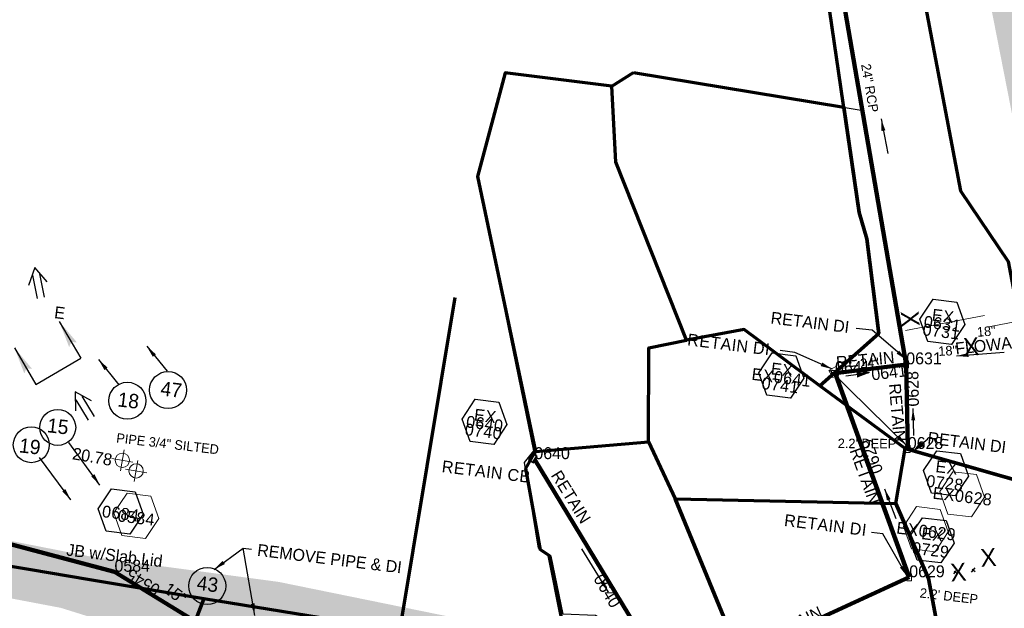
# Model space of a CAD drawing. Extents: x 1160061 to 2574774, y 200346 to 1150371.
# Tile 63 of 123: x 2484077 to 2484490, y 365842 to 366089. Entities that reach past the tile are written whole.
import ezdxf
from ezdxf.enums import TextEntityAlignment as Align

# ---------------------------------------------------------------- set-up
doc = ezdxf.new("R2010")
doc.units = 0
doc.header["$MEASUREMENT"] = 0
doc.linetypes.add('DGN Style 3', pattern=[41.014844, 29.296317, -11.718527])
doc.linetypes.add('DGN Style 6', pattern=[55.721595, 0.029296, -11.718527, 20.507422, -11.718527, 0.029296, -11.718527])
for name, color, linetype, lineweight in [('Exist Drainage Structure Catch Basin CELL', 1, 'Continuous', 30), ('Exist Drainage Structure Drop Inlet CELL', 1, 'DGN Style 3', 0), ('Exist Earthen Structure Ditch Cogo Point CELL', 5, 'Continuous', 13), ('Exist Plan Preparation Drainage Arrows Symbol CELL', 5, 'Continuous', 30), ('Exist Plan Preparation Drainage Notes Label', 31, 'Continuous', 30), ('Exist Plan Preparation Watershed Blue', 5, 'Continuous', 30), ('Exist Structure Minor Junction Box', 30, 'Continuous', 13), ('Exist Structure Minor Pipes RCP 12 Inch', 30, 'Continuous', 0), ('Exist Structure Minor Pipes RCP 12 Inch Text', 30, 'Continuous', 13), ('Exist Structure Minor Pipes RCP 18 Inch Text', 30, 'Continuous', 13), ('Prop Drainage Structure Box Number Symbol CELL', 9, 'Continuous', 30), ('Prop Drainage Structure Catch Basin Grate 840 03F Label', 9, 'Continuous', 30), ('Prop Drainage Structure Flowable Fill Label', 101, 'Continuous', 30), ('Prop Drainage Structure Junction Box CELL', 7, 'Continuous', 30), ('Prop Drainage Structure Junction Box Label', 9, 'Continuous', 30), ('Prop Drainage Structure Pipe RCP 15in Class III', 9, 'Continuous', 211), ('Prop Drainage Structure Pipe RCP 15in Class III Label', 9, 'Continuous', 30), ('Prop Drainage Structure Pipe Removal Label', 9, 'Continuous', 30), ('Prop Plan Preparation Watershed Pre Construction', 131, 'Continuous', 30), ('Prop Vertical Profile Ditch Grade Median Label', 5, 'Continuous', 40)]:
    doc.layers.add(name, color=color, linetype=linetype, lineweight=lineweight)
for name, color, linetype, lineweight, plot in [('Scratch_Level_5', 6, 'Continuous', 0, False), ('Scratch_Level_6', 30, 'Continuous', 0, False), ('Scratch_Level_7', 9, 'Continuous', 0, False), ('Scratch_Level_8', 171, 'Continuous', 0, False), ('Scratch_Level_9', 9, 'Continuous', 0, False)]:
    doc.layers.add(name, color=color, linetype=linetype, lineweight=lineweight, plot=plot)
doc.styles.add('Style-font000', font='font000.shx')
doc.styles.add('Style-font001', font='font001.shx')
doc.styles.add('Style-font041', font='font041.shx')
doc.styles.add('Style-GEOMETRICFUTURA_211_M_L', font='GEOMETRICFUTURA_211_M_L.shx')
doc.dimstyles.new('erosion_control', dxfattribs={"dimtxt": 4.99999, "dimasz": 9.99998, "dimexe": 2.499995, "dimexo": 2.499995, "dimgap": 2.499995, "dimtad": 0, "dimtih": 1, "dimtoh": 1, "dimzin": 3, "dimdsep": 46, "dimtxsty": 'Style-GEOMETRICFUTURA_211_M_L', "dimcen": 0.09, "dimaunit": 1, "dimadec": 4, "dimazin": 3, "dimtfac": 1, "dimtofl": 0, "dimtmove": 0, "dimatfit": 1, "dimfxl": 1, "dimtzin": 3, "dimlwd": 106, "dimarcsym": 0})

# ---------------------------------------------------------------- blocks, each defined once
blk = doc.blocks.new('EXIST EARTHEN STRUCTURE DITCH COGO POINT_9')
at = {"layer": 'Exist Earthen Structure Ditch Cogo Point CELL'}
for p, q in [((0, -0.06), (0, 0.06)), ((-0.06, 0), (0.06, 0))]:
    blk.add_line(p, q, dxfattribs=at)
blk.add_circle((0, 0), 0.04, dxfattribs=at)
blk.add_point((0, 0), dxfattribs=at)
blk = doc.blocks.new('PROP TERMINATOR ARROW_90')
at = {"layer": 'Exist Plan Preparation Drainage Notes Label'}
blk.add_solid([(-5.71048, 0.950266), (0, 0), (-5, 0), (-5.71048, -0.950266)], dxfattribs=at)
blk = doc.blocks.new('PROP TERMINATOR ARROW_91')
at = {"layer": 'Exist Plan Preparation Drainage Notes Label', "extrusion": (0, 0, -1)}
blk.add_solid([(5.71048, 0.950266), (0, 0), (5, 0), (5.71048, -0.950266)], dxfattribs=at)
blk = doc.blocks.new('*U210')
at = {"layer": 'Exist Plan Preparation Drainage Notes Label'}
for p, q in [((-5.037556, 13.170734), (-11.913094, -7.544731)), ((11.913138, 7.544738), (-5.037556, 13.170734)), ((5.037601, -13.170727), (-11.913094, -7.544731))]:
    blk.add_line(p, q, dxfattribs=at)
at = {"layer": 'Exist Plan Preparation Drainage Notes Label', "xscale": 2, "yscale": 2, "zscale": 2, "rotation": 341.63881}
for name, p in [('PROP TERMINATOR ARROW_91', (11.913138, 7.544738)), ('PROP TERMINATOR ARROW_90', (5.037601, -13.170727))]:
    blk.add_blockref(name, p, dxfattribs=at)
blk = doc.blocks.new('EXIST EARTHEN STRUCTURE DITCH COGO POINT_25')
at = {"layer": 'Exist Earthen Structure Ditch Cogo Point CELL'}
for p, q in [((0, -0.06), (0, 0.06)), ((-0.06, 0), (0.06, 0))]:
    blk.add_line(p, q, dxfattribs=at)
blk.add_circle((0, 0), 0.04, dxfattribs=at)
blk.add_point((0, 0), dxfattribs=at)
blk = doc.blocks.new('EXIST PLAN PREPARATION DRAINAGE ARROWS SYMBOL_71')
at = {"layer": 'Exist Plan Preparation Drainage Arrows Symbol CELL'}
for p, q in [((-3.867991, 1.499997), (6.131989, 1.499997)), ((-3.867991, -1.499997), (6.131989, -1.499997))]:
    blk.add_line(p, q, dxfattribs=at)
at = {"layer": 'Exist Plan Preparation Drainage Arrows Symbol CELL', "flags": 128}
blk.add_lwpolyline([(0, 3.965233), (-6.867985, 0), (0, -3.965233)], dxfattribs=at)
blk = doc.blocks.new('EXIST PLAN PREPARATION DRAINAGE ARROWS SYMBOL_72')
at = {"layer": 'Exist Plan Preparation Drainage Arrows Symbol CELL'}
for p, q in [((-3.867991, 1.499997), (6.131989, 1.499997)), ((-3.867991, -1.499997), (6.131989, -1.499997))]:
    blk.add_line(p, q, dxfattribs=at)
at = {"layer": 'Exist Plan Preparation Drainage Arrows Symbol CELL', "flags": 128}
blk.add_lwpolyline([(0, 3.965233), (-6.867985, 0), (0, -3.965233)], dxfattribs=at)
blk = doc.blocks.new('PROP DRAINAGE STRUCTURE BOX NUMBER SYMBOL_125')
at = {"layer": 'Scratch_Level_7', "flags": 128}
blk.add_lwpolyline([(-5.000009, 8.944294), (5.000009, 8.944294), (9.47214, 0), (5.000009, -8.944294), (-5.000009, -8.944294), (-9.47214, 0), (-5.000009, 8.944294)], dxfattribs=at)
at = {"layer": 'Scratch_Level_7', "insert": (0.143191, -0.827124), "char_height": 4.99999, "attachment_point": 5, "line_spacing_factor": 0.6, "style": 'Style-GEOMETRICFUTURA_211_M_L'}
blk.add_mtext('\\T1.051;0584', dxfattribs=at)
blk = doc.blocks.new('PROP DRAINAGE STRUCTURE BOX NUMBER SYMBOL_136')
at = {"layer": 'Scratch_Level_7', "flags": 128}
blk.add_lwpolyline([(-5.000009, 8.944294), (5.000009, 8.944294), (9.47214, 0), (5.000009, -8.944294), (-5.000009, -8.944294), (-9.47214, 0), (-5.000009, 8.944294)], dxfattribs=at)
at = {"layer": 'Scratch_Level_7', "insert": (0.180312, -0.827124), "char_height": 4.99999, "attachment_point": 5, "line_spacing_factor": 0.6, "style": 'Style-GEOMETRICFUTURA_211_M_L'}
blk.add_mtext('\\T1.051;0631', dxfattribs=at)
blk = doc.blocks.new('PROP DRAINAGE STRUCTURE BOX NUMBER SYMBOL_137')
at = {"layer": 'Scratch_Level_7', "flags": 128}
blk.add_lwpolyline([(-5.000009, 8.944294), (5.000009, 8.944294), (9.47214, 0), (5.000009, -8.944294), (-5.000009, -8.944294), (-9.47214, 0), (-5.000009, 8.944294)], dxfattribs=at)
at = {"layer": 'Scratch_Level_7', "insert": (0.249251, -0.827124), "char_height": 4.99999, "attachment_point": 5, "line_spacing_factor": 0.6, "style": 'Style-GEOMETRICFUTURA_211_M_L'}
blk.add_mtext('\\T1.051;0640', dxfattribs=at)
blk = doc.blocks.new('PROP DRAINAGE STRUCTURE BOX NUMBER SYMBOL_227')
at = {"layer": 'Prop Drainage Structure Box Number Symbol CELL', "flags": 128}
blk.add_lwpolyline([(-5.000009, 8.944294), (5.000009, 8.944294), (9.47214, 0), (5.000009, -8.944294), (-5.000009, -8.944294), (-9.47214, 0), (-5.000009, 8.944294)], dxfattribs=at)
at = {"layer": 'Prop Drainage Structure Box Number Symbol CELL', "insert": (0.143191, -0.827124), "char_height": 4.99999, "attachment_point": 5, "line_spacing_factor": 0.6, "style": 'Style-GEOMETRICFUTURA_211_M_L'}
blk.add_mtext('\\T1.051;0684', dxfattribs=at)
blk = doc.blocks.new('PROP DRAINAGE STRUCTURE BOX NUMBER SYMBOL_266')
at = {"layer": 'Scratch_Level_7', "flags": 128}
blk.add_lwpolyline([(-5.000009, 8.944294), (5.000009, 8.944294), (9.47214, 0), (5.000009, -8.944294), (-5.000009, -8.944294), (-9.47214, 0), (-5.000009, 8.944294)], dxfattribs=at)
at = {"layer": 'Scratch_Level_7', "insert": (0.180312, -0.827124), "char_height": 4.99999, "attachment_point": 5, "line_spacing_factor": 0.6, "style": 'Style-GEOMETRICFUTURA_211_M_L'}
blk.add_mtext('\\T1.052;EX0641', dxfattribs=at)
blk = doc.blocks.new('PROP DRAINAGE STRUCTURE BOX NUMBER SYMBOL_267')
at = {"layer": 'Scratch_Level_7', "flags": 128}
blk.add_lwpolyline([(-5.000009, 8.944294), (5.000009, 8.944294), (9.47214, 0), (5.000009, -8.944294), (-5.000009, -8.944294), (-9.47214, 0), (-5.000009, 8.944294)], dxfattribs=at)
at = {"layer": 'Scratch_Level_7', "insert": (0.284857, -0.827124), "char_height": 4.99999, "attachment_point": 5, "line_spacing_factor": 0.6, "style": 'Style-GEOMETRICFUTURA_211_M_L'}
blk.add_mtext('\\T1.052;EX0628', dxfattribs=at)
blk = doc.blocks.new('PROP DRAINAGE STRUCTURE BOX NUMBER SYMBOL_268')
at = {"layer": 'Scratch_Level_7', "flags": 128}
blk.add_lwpolyline([(-5.000009, 8.944294), (5.000009, 8.944294), (9.47214, 0), (5.000009, -8.944294), (-5.000009, -8.944294), (-9.47214, 0), (-5.000009, 8.944294)], dxfattribs=at)
at = {"layer": 'Scratch_Level_7', "insert": (0.269706, -0.827124), "char_height": 4.99999, "attachment_point": 5, "line_spacing_factor": 0.6, "style": 'Style-GEOMETRICFUTURA_211_M_L'}
blk.add_mtext('\\T1.052;EX0629', dxfattribs=at)
blk = doc.blocks.new('PROP DRAINAGE STRUCTURE BOX NUMBER SYMBOL_269')
at = {"layer": 'Prop Drainage Structure Box Number Symbol CELL', "flags": 128}
blk.add_lwpolyline([(-5.000009, 8.944294), (5.000009, 8.944294), (9.47214, 0), (5.000009, -8.944294), (-5.000009, -8.944294), (-9.47214, 0), (-5.000009, 8.944294)], dxfattribs=at)
at = {"layer": 'Prop Drainage Structure Box Number Symbol CELL', "insert": (0.101524, -0.827124), "char_height": 4.99999, "attachment_point": 5, "line_spacing_factor": 0.786545, "style": 'Style-GEOMETRICFUTURA_211_M_L'}
blk.add_mtext('\\T1.052;EX\\P0731', dxfattribs=at)
blk = doc.blocks.new('PROP DRAINAGE STRUCTURE BOX NUMBER SYMBOL_270')
at = {"layer": 'Prop Drainage Structure Box Number Symbol CELL', "flags": 128}
blk.add_lwpolyline([(-5.000009, 8.944294), (5.000009, 8.944294), (9.47214, 0), (5.000009, -8.944294), (-5.000009, -8.944294), (-9.47214, 0), (-5.000009, 8.944294)], dxfattribs=at)
at = {"layer": 'Prop Drainage Structure Box Number Symbol CELL', "insert": (0.101524, -0.827124), "char_height": 4.99999, "attachment_point": 5, "line_spacing_factor": 0.786545, "style": 'Style-GEOMETRICFUTURA_211_M_L'}
blk.add_mtext('\\T1.052;EX\\P0741', dxfattribs=at)
blk = doc.blocks.new('PROP DRAINAGE STRUCTURE BOX NUMBER SYMBOL_271')
at = {"layer": 'Prop Drainage Structure Box Number Symbol CELL', "flags": 128}
blk.add_lwpolyline([(-5.000009, 8.944294), (5.000009, 8.944294), (9.47214, 0), (5.000009, -8.944294), (-5.000009, -8.944294), (-9.47214, 0), (-5.000009, 8.944294)], dxfattribs=at)
at = {"layer": 'Prop Drainage Structure Box Number Symbol CELL', "insert": (0.101524, -0.827124), "char_height": 4.99999, "attachment_point": 5, "line_spacing_factor": 0.786545, "style": 'Style-GEOMETRICFUTURA_211_M_L'}
blk.add_mtext('\\T1.052;EX\\P0729', dxfattribs=at)
blk = doc.blocks.new('PROP DRAINAGE STRUCTURE BOX NUMBER SYMBOL_272')
at = {"layer": 'Prop Drainage Structure Box Number Symbol CELL', "flags": 128}
blk.add_lwpolyline([(-5.000009, 8.944294), (5.000009, 8.944294), (9.47214, 0), (5.000009, -8.944294), (-5.000009, -8.944294), (-9.47214, 0), (-5.000009, 8.944294)], dxfattribs=at)
at = {"layer": 'Prop Drainage Structure Box Number Symbol CELL', "insert": (0.101524, -0.827124), "char_height": 4.99999, "attachment_point": 5, "line_spacing_factor": 0.786545, "style": 'Style-GEOMETRICFUTURA_211_M_L'}
blk.add_mtext('\\T1.052;EX\\P0728', dxfattribs=at)
blk = doc.blocks.new('PROP DRAINAGE STRUCTURE BOX NUMBER SYMBOL_273')
at = {"layer": 'Prop Drainage Structure Box Number Symbol CELL', "flags": 128}
blk.add_lwpolyline([(-5.000009, 8.944294), (5.000009, 8.944294), (9.47214, 0), (5.000009, -8.944294), (-5.000009, -8.944294), (-9.47214, 0), (-5.000009, 8.944294)], dxfattribs=at)
at = {"layer": 'Prop Drainage Structure Box Number Symbol CELL', "insert": (0.101524, -0.827124), "char_height": 4.99999, "attachment_point": 5, "line_spacing_factor": 0.786545, "style": 'Style-GEOMETRICFUTURA_211_M_L'}
blk.add_mtext('\\T1.052;EX\\P0740', dxfattribs=at)
blk = doc.blocks.new('PROP DRAINAGE STRUCTURE JUNCTION BOX_1')
at = {"layer": 'Prop Drainage Structure Junction Box CELL', "extrusion": (0, 0, -1)}
blk.add_solid([(3.5, 3.5), (-3.5, 3.5), (3.5, -3.5), (-3.5, -3.5)], dxfattribs=at)
blk = doc.blocks.new('EXIST DRAINAGE STRUCTURE DROP INLET_10')
at = {"layer": 'Exist Drainage Structure Drop Inlet CELL', "color": 1, "flags": 128}
blk.add_lwpolyline([(-1.499997, 0.999998), (1.499997, 0.999998), (1.499997, -0.999998), (-1.499997, -0.999998), (-1.499997, 0.999998)], dxfattribs=at)
blk = doc.blocks.new('EXIST DRAINAGE STRUCTURE DROP INLET_11')
at = {"layer": 'Exist Drainage Structure Drop Inlet CELL', "color": 1, "flags": 128}
blk.add_lwpolyline([(-1.499997, 0.999998), (1.499997, 0.999998), (1.499997, -0.999998), (-1.499997, -0.999998), (-1.499997, 0.999998)], dxfattribs=at)
blk = doc.blocks.new('EXIST DRAINAGE STRUCTURE DROP INLET_12')
at = {"layer": 'Exist Drainage Structure Drop Inlet CELL', "color": 1, "flags": 128}
blk.add_lwpolyline([(-1.499997, 0.999998), (1.499997, 0.999998), (1.499997, -0.999998), (-1.499997, -0.999998), (-1.499997, 0.999998)], dxfattribs=at)
blk = doc.blocks.new('EXIST DRAINAGE STRUCTURE CATCH BASIN_3')
at = {"layer": 'Exist Drainage Structure Catch Basin CELL', "linetype": 'DGN Style 3', "flags": 128}
blk.add_lwpolyline([(1.499997, 0), (-1.499997, 0), (-1.499997, -0.499999), (1.499997, -0.499999), (1.499997, 1.999996), (-1.499997, 1.999996), (-1.499997, 0)], dxfattribs=at)
blk = doc.blocks.new('EXIST DRAINAGE STRUCTURE DROP INLET_13')
at = {"layer": 'Exist Drainage Structure Drop Inlet CELL', "color": 1, "flags": 128}
blk.add_lwpolyline([(-1.499997, 0.999998), (1.499997, 0.999998), (1.499997, -0.999998), (-1.499997, -0.999998), (-1.499997, 0.999998)], dxfattribs=at)

msp = doc.modelspace()

# ---------------------------------------------------------------- hatches: boundary and pattern name
at = {"layer": 'Scratch_Level_6'}
for points in [[(2485143.28, 365661.78), (2484931.82, 365696.58), (2484813.14, 365718.73), (2484722.71, 365739.88), (2484636.28, 365760.1), (2484598.24, 365767.57), (2484567.1, 365773.67), (2484543.46, 365793.5), (2484539.19, 365815.23), (2484524.29, 365891.2), (2484482.4, 366104.78), (2484441.85, 366286.95), (2484422.54, 366387.92), (2484426.82, 366392.27), (2484457.8, 366363.73), (2484479.95, 366281.93), (2484485.62, 366248.69), (2484488.19, 366206.08), (2484502.75, 366157.75), (2484514.02, 366146.28), (2484519.01, 366118.01), (2484515.51, 366102.82), (2484543.05, 365988.14), (2484549.82, 365945.33), (2484562.82, 365913.47), (2484577.8, 365834.18), (2484628.2, 365788.93), (2484645.96, 365782.52), (2484752.71, 365764.18), (2484859.46, 365745.84), (2484931.16, 365728.23), (2484985.17, 365727.26), (2485039.55, 365712.62), (2485112.94, 365692.85)], [(2484295.38, 365799.45), (2484131.92, 365830.3), (2484094.32, 365842.08), (2483893.67, 365880.11), (2483816.93, 365893.78), (2483721.98, 365909.88), (2483725.71, 365935.45), (2483792.46, 365924.35), (2483848.31, 365916.32), (2483945.34, 365897.44), (2483975.37, 365871.18), (2483985.24, 365866.78), (2484009.93, 365862.88), (2484012.55, 365866.61), (2484040.4, 365876.63), (2484107.61, 365863.44), (2484185.72, 365852.96), (2484289.56, 365831.8), (2484310.94, 365830.47), (2484314.42, 365835.18), (2484308.46, 365810.53)]]:
    msp.add_hatch(color=256, dxfattribs=at).paths.add_polyline_path(points)

# ---------------------------------------------------------------- linework, layer by layer
for p, q in [((2484468.86, 365856.36), (2484469.91, 365857.59)), ((2484468.99, 365857.47), (2484470.47, 365856.49)), ((2484477.75, 365858.84), (2484476.18, 365857.08)), ((2484476.63, 365858.27), (2484477.78, 365857.29))]:
    msp.add_line(p, q)
at = {"layer": 'Exist Plan Preparation Drainage Notes Label'}
for centre, radius in [((2484139.31, 365933.45), 7.78), ((2484122.25, 365928.96), 7.78), ((2484093.02, 365917.78), 7.54), ((2484081.94, 365910.52), 7.54), ((2484155.74, 365851.26), 7.78)]:
    msp.add_circle(centre, radius, dxfattribs=at)
msp.add_solid([(2484433.14, 365940.56), (2484428.02, 365941.17), (2484428.34, 365938.69)], dxfattribs=at)
at = {"layer": 'Exist Plan Preparation Watershed Blue', "color": 5, "linetype": 'Continuous', "lineweight": 70, "flags": 128}
for points in [[(2484496.44, 365962.46), (2484527.3, 365968.34), (2484518.62, 366002.99), (2484520, 366007.81), (2484522.79, 366010.19), (2484528.99, 366011.7), (2484529.41, 366013.67), (2484553.45, 366016.13), (2484578.63, 366006.12), (2484586.15, 366116.31), (2484507.42, 366101.05), (2484513.32, 366119.95), (2484507.76, 366144.01), (2484496.78, 366156.27), (2484482.57, 366153.51), (2484447.08, 366146.75), (2484471.66, 366017.08), (2484491.7, 365987.43), (2484496.44, 365962.46)], [(2484509.9, 365891.46), (2484448.43, 365908.98), (2484412.73, 365935.2), (2484437.37, 365957.12), (2484432.36, 365996.9), (2484429.24, 366007.93), (2484414.94, 366105.85), (2484416.46, 366141.51), (2484447.08, 366146.75), (2484471.66, 366017.08), (2484491.7, 365987.43), (2484509.9, 365891.46)], [(2484325.39, 366061), (2484280.7, 366066.49), (2484269.08, 366023.01), (2484293.45, 365907.73), (2484340.8, 365911.78), (2484340.99, 365951.23), (2484356.77, 365954.42), (2484327.06, 366029.07), (2484325.39, 366061)], [(2484334.48, 366066.75), (2484422.78, 366052.1), (2484429.24, 366007.93), (2484432.36, 365996.9), (2484437.37, 365957.12), (2484412.73, 365935.2), (2484380.89, 365958.84), (2484356.77, 365954.42), (2484327.06, 366029.07), (2484325.39, 366061), (2484334.48, 366066.75)], [(2484293.45, 365907.73), (2484340.8, 365911.78), (2484352.01, 365887.75), (2484375.6, 365830.4), (2484401.56, 365800.81), (2484368.55, 365806.3), (2484350.53, 365809.47), (2484324.59, 365816.46), (2484291.66, 365823.12), (2484304.27, 365838.08), (2484299.2, 365863.99), (2484295.55, 365866.41), (2484289.34, 365900.53), (2484293.45, 365907.73)], [(2484511.2, 365785.51), (2484516.24, 365757.87), (2484465.58, 365765.82), (2484457.12, 365801.25), (2484464.65, 365820.09), (2484458.24, 365854.33), (2484444.6, 365885.79), (2484448.43, 365908.98), (2484509.99, 365891.38), (2484524.64, 365814.46), (2484517.66, 365813.24), (2484510.89, 365811.84), (2484511.2, 365785.51)], [(2484012.73, 365860.59), (2483976.69, 365864.9), (2483946.45, 365886.47), (2483941.17, 365875.45), (2483919.06, 365832.3), (2484074.71, 365806.45), (2484135.24, 365796.4), (2484154.35, 365845.86), (2484106.49, 365853.86), (2484080.86, 365858.14), (2484016.16, 365868.89), (2484012.73, 365860.59)], [(2484375.6, 365830.4), (2484352.01, 365887.75), (2484444.6, 365885.79), (2484458.24, 365854.33), (2484464.65, 365820.09), (2484457.12, 365801.25), (2484453.48, 365797.98), (2484448.65, 365795.86), (2484433.28, 365795.77), (2484410.02, 365799.41), (2484401.56, 365800.81), (2484375.6, 365830.4)], [(2484154.35, 365845.86), (2484135.24, 365796.4), (2484291.6, 365770.42), (2484352.22, 365760.35), (2484350.53, 365809.47), (2484324.59, 365816.46), (2484291.66, 365823.12), (2484291.66, 365823.12), (2484241.28, 365831.74), (2484154.35, 365845.86)]]:
    msp.add_lwpolyline(points, close=True, dxfattribs=at)
at = {"layer": 'Exist Structure Minor Junction Box', "flags": 128}
msp.add_lwpolyline([(2484421.09, 365940.39), (2484419.45, 365943.29), (2484416.45, 365941.6), (2484418.09, 365938.7), (2484421.09, 365940.39)], close=True, dxfattribs=at)
at = {"layer": 'Exist Structure Minor Pipes RCP 12 Inch'}
for p, q in [((2484449.98, 365856.06), (2484419.04, 365940.71)), ((2484419.2, 365940.71), (2484448.1, 365944.13)), ((2484350.84, 365808.79), (2484448.97, 365853.68))]:
    msp.add_line(p, q, dxfattribs=at)
at = {"layer": 'Prop Drainage Structure Catch Basin Grate 840 03F Label', "flags": 128}
msp.add_lwpolyline([(2484448.43, 365908.98), (2484448.43, 365908.98), (2484380.89, 365958.84), (2484340.99, 365951.23), (2484340.8, 365911.78), (2484352.01, 365887.75), (2484444.6, 365885.79), (2484448.43, 365908.98)], close=True, dxfattribs=at)
at = {"layer": 'Prop Drainage Structure Pipe RCP 15in Class III'}
for p, q in [((2484116.84, 365857.23), (2484006.15, 365886.56)), ((2484150.88, 365836.37), (2484116.84, 365857.23))]:
    msp.add_line(p, q, dxfattribs=at)
at = {"layer": 'Prop Drainage Structure Pipe Removal Label'}
msp.add_solid([(2484451.83, 365907.85), (2484456.49, 365910.04), (2484454.91, 365911.98)], dxfattribs=at)
at = {"layer": 'Prop Plan Preparation Watershed Pre Construction', "color": 200, "flags": 128}
msp.add_lwpolyline([(2485038, 365654.1), (2484848.95, 365684), (2484701.39, 365711.04), (2484619.88, 365729.84), (2484517.46, 365753.45), (2484461.67, 365783.5), (2484456.65, 365798.88), (2484433.28, 365795.77), (2484369.93, 365805.74), (2484318.6, 365838.89), (2484305.03, 365839.42), (2484299.99, 365863.79), (2484294.67, 365867.06), (2484288.84, 365903.02), (2484292.78, 365908.01), (2484269.08, 366023.01), (2484280.7, 366066.49), (2484325.39, 366061), (2484334.48, 366066.75), (2484430.91, 366050.73), (2484373.24, 366376.65)], dxfattribs=at)
at = {"layer": 'Prop Vertical Profile Ditch Grade Median Label', "lineweight": 0, "flags": 128}
msp.add_lwpolyline([(2484625.98, 365992.32), (2484625.32, 365987.02), (2484482.69, 365959.84)], dxfattribs=at)
at = {"layer": 'Scratch_Level_5', "lineweight": 70}
msp.add_line((2484259.61, 365972.24), (2484164.84, 365401.69), dxfattribs=at)
at = {"layer": 'Scratch_Level_5'}
msp.add_line((2484448.61, 365958.43), (2484481.74, 365964.75), dxfattribs=at)
at = {"layer": 'Scratch_Level_9', "lineweight": 120}
for p, q in [((2484448.94, 365944.24), (2484374.22, 366377.41)), ((2484419.06, 365940.59), (2484448.94, 365944.24)), ((2484449.58, 365908.74), (2484448.94, 365944.24)), ((2484450.19, 365854.9), (2484419.06, 365940.59)), ((2484292.96, 365904.47), (2484350.64, 365809.3)), ((2484350.64, 365809.3), (2484450.19, 365854.9))]:
    msp.add_line(p, q, dxfattribs=at)

# ---------------------------------------------------------------- block references
at = {"layer": 'Exist Drainage Structure Catch Basin CELL', "color": 5, "linetype": 'DGN Style 3', "lineweight": 140, "rotation": 60}
msp.add_blockref('EXIST DRAINAGE STRUCTURE CATCH BASIN_3', (2484292.96, 365904.47), dxfattribs=at)
at = {"layer": 'Exist Drainage Structure Drop Inlet CELL', "color": 5, "linetype": 'DGN Style 6', "lineweight": 140}
for name, p, rotation in [('EXIST DRAINAGE STRUCTURE DROP INLET_12', (2484448.94, 365944.24), 90), ('EXIST DRAINAGE STRUCTURE DROP INLET_13', (2484419.06, 365940.59), 180), ('EXIST DRAINAGE STRUCTURE DROP INLET_10', (2484449.58, 365908.74), 90), ('EXIST DRAINAGE STRUCTURE DROP INLET_11', (2484450.19, 365854.9), 90)]:
    msp.add_blockref(name, p, dxfattribs=dict(at, rotation=rotation))
at = {"layer": 'Exist Earthen Structure Ditch Cogo Point CELL', "xscale": 75, "yscale": 75, "zscale": 75, "rotation": 350.238546}
for name, p in [('EXIST EARTHEN STRUCTURE DITCH COGO POINT_9', (2484120.15, 365903.99)), ('EXIST EARTHEN STRUCTURE DITCH COGO POINT_25', (2484125.92, 365899.53))]:
    msp.add_blockref(name, p, dxfattribs=at)
at = {"layer": 'Exist Plan Preparation Drainage Arrows Symbol CELL'}
for name, p, rotation in [('EXIST PLAN PREPARATION DRAINAGE ARROWS SYMBOL_72', (2484084.7, 365978.11), 281.14596), ('EXIST PLAN PREPARATION DRAINAGE ARROWS SYMBOL_71', (2484103.87, 365926.83), 301.553356)]:
    msp.add_blockref(name, p, dxfattribs=dict(at, rotation=rotation))
at = {"layer": 'Exist Plan Preparation Drainage Notes Label', "rotation": 138.842004}
msp.add_blockref('*U210', (2484088.79, 365949.05), dxfattribs=at)
at = {"layer": 'Prop Drainage Structure Box Number Symbol CELL', "rotation": 353.002296}
for name, p in [('PROP DRAINAGE STRUCTURE BOX NUMBER SYMBOL_269', (2484464.04, 365962.07)), ('PROP DRAINAGE STRUCTURE BOX NUMBER SYMBOL_270', (2484396.52, 365939.54)), ('PROP DRAINAGE STRUCTURE BOX NUMBER SYMBOL_273', (2484272.01, 365920.15)), ('PROP DRAINAGE STRUCTURE BOX NUMBER SYMBOL_272', (2484465.58, 365898.53)), ('PROP DRAINAGE STRUCTURE BOX NUMBER SYMBOL_227', (2484119.41, 365882.5)), ('PROP DRAINAGE STRUCTURE BOX NUMBER SYMBOL_271', (2484459.6, 365870.42))]:
    msp.add_blockref(name, p, dxfattribs=at)
at = {"layer": 'Prop Drainage Structure Junction Box CELL', "rotation": 170.568579}
msp.add_blockref('PROP DRAINAGE STRUCTURE JUNCTION BOX_1', (2484116.84, 365857.23), dxfattribs=at)
at = {"layer": 'Scratch_Level_7', "rotation": 353.002296}
for name, p in [('PROP DRAINAGE STRUCTURE BOX NUMBER SYMBOL_136', (2484464.04, 365962.07)), ('PROP DRAINAGE STRUCTURE BOX NUMBER SYMBOL_266', (2484396.52, 365939.54)), ('PROP DRAINAGE STRUCTURE BOX NUMBER SYMBOL_137', (2484272.01, 365920.15)), ('PROP DRAINAGE STRUCTURE BOX NUMBER SYMBOL_267', (2484472.36, 365889.69)), ('PROP DRAINAGE STRUCTURE BOX NUMBER SYMBOL_125', (2484125.98, 365880.72)), ('PROP DRAINAGE STRUCTURE BOX NUMBER SYMBOL_268', (2484457.16, 365875.07))]:
    msp.add_blockref(name, p, dxfattribs=at)

# ---------------------------------------------------------------- texts
at = {"layer": 'Exist Earthen Structure Ditch Cogo Point CELL', "lineweight": 30, "style": 'Style-GEOMETRICFUTURA_211_M_L'}
for rotation, p in [(273.9984, (2484454.1, 365966.9)), (3.9984, (2484472.58, 365955.17)), (3.9984, (2484479.76, 365866.73)), (3.9984, (2484467.16, 365860.57))]:
    msp.add_text('X', height=7.5, rotation=rotation, dxfattribs=at).set_placement(p, align=Align.TOP_LEFT)
at = {"layer": 'Exist Earthen Structure Ditch Cogo Point CELL', "style": 'Style-GEOMETRICFUTURA_211_M_L'}
msp.add_text('20.78', height=5, rotation=350.2385, dxfattribs=at).set_placement((2484099.72, 365909.39), align=Align.TOP_LEFT)
at = {"layer": 'Exist Plan Preparation Drainage Notes Label'}
for s, height, rotation, style, p in [('E', 5, 353.0023, 'Style-GEOMETRICFUTURA_211_M_L', (2484091.98, 365968.63)), ('PIPE 3/4" SILTED', 4, 353.3861, 'Style-font001', (2484117.89, 365915.41))]:
    msp.add_text(s, height=height, rotation=rotation, dxfattribs=dict(at, style=style)).set_placement(p, align=Align.TOP_LEFT)
at = {"layer": 'Exist Plan Preparation Drainage Notes Label', "style": 'Style-font000'}
for s, p in [('47', (2484135.9, 365931.21)), ('18', (2484117.9, 365926.62)), ('15', (2484088.33, 365915.8)), ('19', (2484076.58, 365907.35)), ('43', (2484151.12, 365849.61))]:
    msp.add_text(s, height=6, rotation=353.3861, dxfattribs=at).set_placement(p)
at = {"layer": 'Exist Plan Preparation Drainage Notes Label', "style": 'Style-font001'}
for rotation, p in [(359.6628, (2484432.46, 365911.03)), (353.3861, (2484466.83, 365847.04))]:
    msp.add_text("2.2' DEEP", height=4, rotation=rotation, dxfattribs=at).set_placement(p, align=Align.MIDDLE_CENTER)
at = {"layer": 'Exist Structure Minor Pipes RCP 12 Inch Text', "style": 'Style-font001'}
msp.add_text('18"', height=4, rotation=4.6383, dxfattribs=at).set_placement((2484482.5, 365958.08), align=Align.MIDDLE_CENTER)
at = {"layer": 'Exist Structure Minor Pipes RCP 18 Inch Text', "style": 'Style-font001'}
for s, rotation, p in [('24" RCP', 279.4017, (2484433.64, 366060.16)), ('18"', 2.7697, (2484466.3, 365949.95)), ('24"', 3.5421, (2484433.48, 365944.86))]:
    msp.add_text(s, height=4, rotation=rotation, dxfattribs=at).set_placement(p, align=Align.MIDDLE_CENTER)
at = {"layer": 'Prop Drainage Structure Box Number Symbol CELL', "char_height": 5, "attachment_point": 1, "rotation": 353.0023, "line_spacing_factor": 0.6, "style": 'Style-GEOMETRICFUTURA_211_M_L'}
for s, insert in [('\\T1.050;RETAIN CB', (2484254.53, 365903.99)), ('\\T1.050;RETAIN DI', (2484398.13, 365881.42))]:
    msp.add_mtext(s, dxfattribs=dict(at, insert=insert))
at = {"layer": 'Prop Drainage Structure Flowable Fill Label', "style": 'Style-GEOMETRICFUTURA_211_M_L'}
msp.add_text('FLOWABLE FILL', height=5, rotation=6.1872, dxfattribs=at).set_placement((2484469.25, 365953.32), align=Align.TOP_LEFT)
at = {"layer": 'Prop Drainage Structure Junction Box Label', "style": 'Style-GEOMETRICFUTURA_211_M_L'}
msp.add_text('JB w/Slab Lid', height=5, rotation=353.0023, dxfattribs=at).set_placement((2484116.85, 365864.09), align=Align.MIDDLE_CENTER)
at = {"layer": 'Prop Drainage Structure Pipe RCP 15in Class III Label', "style": 'Style-GEOMETRICFUTURA_211_M_L'}
msp.add_text('15"', height=5, rotation=322.5935, dxfattribs=at).set_placement((2484142.36, 365848.13), align=Align.MIDDLE_CENTER)
at = {"layer": 'Prop Drainage Structure Pipe Removal Label', "style": 'Style-GEOMETRICFUTURA_211_M_L'}
for s, rotation, p in [('RETAIN DI', 353.0023, (2484392.46, 365966.36)), ('RETAIN', 5.1174, (2484419.31, 365947.56)), ('RETAIN', 275.1174, (2484446.57, 365936.44)), ('RETAIN', 301.8705, (2484303.95, 365900.35)), ('RETAIN', 24.5774, (2484389.9, 365832.74))]:
    msp.add_text(s, height=5, rotation=rotation, dxfattribs=at).set_placement(p, align=Align.TOP_LEFT)
for s, rotation, p in [('RETAIN DI', 352.9491, (2484457.64, 365911.01)), ('RETAIN', 289.9104, (2484425.1, 365908.07))]:
    msp.add_text(s, height=5, rotation=rotation, dxfattribs=at).set_placement(p)
at = {"layer": 'Prop Drainage Structure Pipe Removal Label', "char_height": 5, "rotation": 353.0023, "line_spacing_factor": 0.6, "style": 'Style-GEOMETRICFUTURA_211_M_L'}
for s, insert, attachment_point in [('\\T1.050;RETAIN DI', (2484357.52, 365957.2), 1), ('REMOVE PIPE & DI', (2484176.81, 365866.4), 4)]:
    msp.add_mtext(s, dxfattribs=dict(at, insert=insert, attachment_point=attachment_point))
at = {"layer": 'Scratch_Level_8', "linetype": 'Continuous', "style": 'Style-font041'}
for s, p in [('0631', (2484448.94, 365949.24)), ('0641', (2484419.06, 365945.59)), ('0628', (2484449.58, 365913.74)), ('0640', (2484292.96, 365909.47)), ('0584', (2484116.84, 365862.23)), ('0629', (2484450.19, 365859.9))]:
    msp.add_text(s, height=5, dxfattribs=at).set_placement(p, align=Align.TOP_LEFT)
at = {"layer": 'Scratch_Level_8', "linetype": 'Continuous', "lineweight": 30, "style": 'Style-font041'}
for s, rotation, p in [('0641', 6.9772, (2484434, 365942.42)), ('0628', 91.0453, (2484449.26, 365926.49)), ('0629', 109.9659, (2484434.63, 365897.75)), ('0545', 148.5007, (2484133.86, 365846.8)), ('0640', 301.2229, (2484321.8, 365856.89))]:
    msp.add_text(s, height=5, rotation=rotation, dxfattribs=at).set_placement(p, align=Align.TOP_LEFT)

# ---------------------------------------------------------------- leaders
at = {"layer": 'Exist Plan Preparation Drainage Notes Label'}
for points, override in [([(2484438.39, 366047.19), (2484441.25, 366032.73)], {"dimtxt": 5, "dimasz": 5, "dimgap": 0, "dimlwd": -2}), ([(2484130.34, 365951.86), (2484138.94, 365941.31)], {"dimtxt": 5.0625, "dimasz": 5.0625, "dimgap": 0, "dimlwd": -2}), ([(2484470.02, 365947.75), (2484489.97, 365949.41)], {"dimtxt": 5, "dimasz": 5, "dimgap": 0, "dimlwd": -2}), ([(2484110.12, 365946.26), (2484118.72, 365935.7)], {"dimtxt": 5.0625, "dimasz": 5.0625, "dimgap": 0, "dimlwd": -2}), ([(2484433.14, 365940.56), (2484423.59, 365939.34)], {"dimtxt": 5, "dimasz": 5, "dimgap": 0, "dimlwd": -2}), ([(2484451.74, 365925.71), (2484452.04, 365914.44)], {"dimtxt": 5, "dimasz": 5, "dimgap": 0, "dimlwd": -2}), ([(2484110.73, 365893.6), (2484097.62, 365911.43)], {"dimtxt": 5.0625, "dimasz": 5.0625, "dimgap": 0, "dimlwd": -2}), ([(2484098.56, 365887.34), (2484085.44, 365905.18)], {"dimtxt": 5.0625, "dimasz": 5.0625, "dimgap": 0, "dimlwd": -2}), ([(2484439.82, 365892.08), (2484444.59, 365879.5)], {"dimtxt": 5, "dimasz": 5, "dimgap": 0, "dimlwd": -2}), ([(2484324.07, 365848.66), (2484312.87, 365866.77)], {"dimtxt": 5, "dimasz": 5, "dimgap": 0, "dimlwd": -2})]:
    msp.add_leader(points, dimstyle='erosion_control', override=override, dxfattribs=at)
at = {"layer": 'Prop Drainage Structure Pipe Removal Label'}
for points, override in [([(2484449.2, 365946.11), (2484434.6, 365958.55), (2484427.91, 365959.22)], {"dimtxt": 5, "dimasz": 5, "dimgap": 0, "dimlwd": -2}), ([(2484417.94, 365942.21), (2484402.2, 365949.27), (2484395.98, 365950.03)], {"dimtxt": 5, "dimasz": 5, "dimgap": 0, "dimlwd": -2}), ([(2484449.22, 365910.11), (2484416.72, 365941.89)], {"dimasz": 4.99999, "dimgap": 0, "dimlwd": -2}), ([(2484451.83, 365907.85), (2484458.05, 365912.92)], {"dimtxt": 5, "dimasz": 5, "dimgap": 0, "dimlwd": -2}), ([(2484449.47, 365855.07), (2484439.13, 365873.07), (2484434.42, 365873.65)], {"dimtxt": 5, "dimasz": 5, "dimgap": 0, "dimlwd": -2}), ([(2484158.65, 365858.15), (2484170.74, 365867.14), (2484174.32, 365866.7)], {"dimtxt": 5, "dimasz": 5, "dimgap": 0, "dimlwd": -2}), ([(2484175.67, 365838.92), (2484170.74, 365867.14)], {"dimtxt": 5, "dimasz": 5, "dimgap": 0, "dimlwd": -2})]:
    msp.add_leader(points, dimstyle='erosion_control', override=override, dxfattribs=at)

doc.saveas('drawing.dxf')
